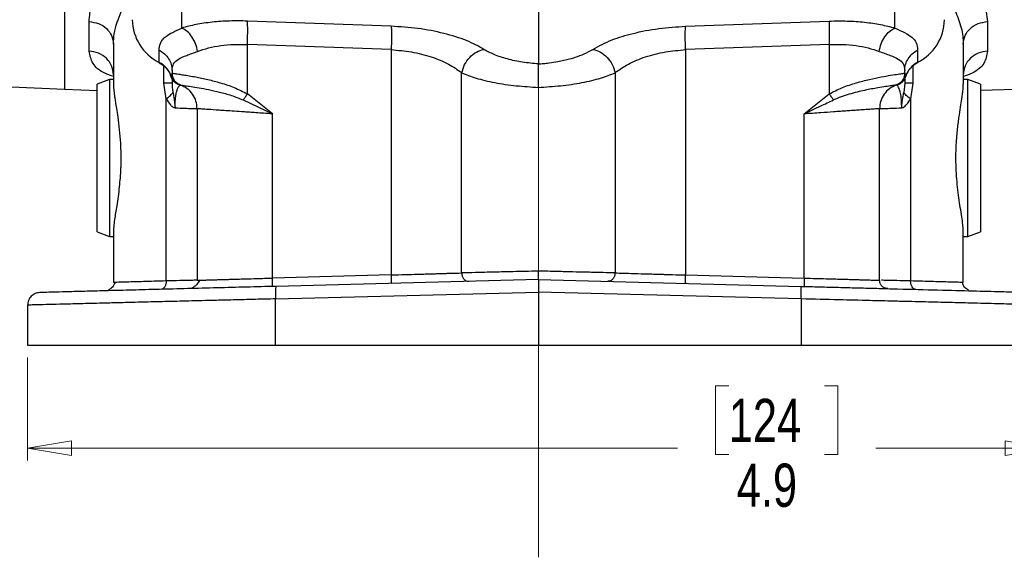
# Model space of a CAD drawing. Header units: inches. Extents: x 0.6 to 16.3, y 0.2 to 11.5.
# Tile 3 of 17: x 3.2 to 6.4, y 4.3 to 6. Entities that reach past the tile are written whole.
import ezdxf

# ---------------------------------------------------------------- set-up
doc = ezdxf.new("R2010")
doc.units = ezdxf.units.IN
doc.header["$MEASUREMENT"] = 0
doc.linetypes.add('CENTERX2', pattern=[0.8, 0.5, -0.1, 0.1, -0.1])
doc.styles.add('SLDTEXTSTYLE0', font='TXT', dxfattribs={"width": 0.75})
doc.dimstyles.new('SLDDIMSTYLE0', dxfattribs={"dimtxt": 0.137795, "dimasz": 0.14, "dimexe": 0, "dimexo": 0.0625, "dimgap": 0.034449, "dimtad": 0, "dimdec": 1, "dimlfac": 1.5, "dimrnd": 1e-09, "dimzin": 12, "dimdsep": 46, "dimtxsty": 'SLDTEXTSTYLE0', "dimblk1": 'CLOSED', "dimblk2": 'CLOSED', "dimsah": 1, "dimcen": 0.09, "dimadec": 0, "dimazin": 3, "dimtfac": 1, "dimtdec": 1, "dimtofl": 0, "dimtmove": 0, "dimatfit": 3, "dimldrblk": 'CLOSED', "dimfxl": 0, "dimfrac": 2, "dimtolj": 1, "dimtzin": 12, "dimarcsym": 0})

# ---------------------------------------------------------------- blocks, each defined once
blk = doc.blocks.new('_Closed')
at = {"color": 0, "linetype": 'ByBlock', "lineweight": -2}
for p, q in [((-1, 0.166667), (0, 0)), ((-1, 0.166667), (-1, -0.166667)), ((0, 0), (-1, -0.166667)), ((0, 0), (-1, 0))]:
    blk.add_line(p, q, dxfattribs=at)
blk = doc.blocks.new('_D_4')
at = {"color": 7, "linetype": 'Continuous', "lineweight": 0}
for p, q in [((3.24, 4.891), (3.24, 4.563)), ((6.4933, 4.891), (6.4933, 4.563)), ((5.4729, 4.8009), (5.4309, 4.8009)), ((5.4309, 4.8009), (5.4309, 4.5821)), ((5.7784, 4.8009), (5.8204, 4.8009)), ((5.8204, 4.8009), (5.8204, 4.5821)), ((3.24, 4.6024), (5.3101, 4.6024)), ((5.4309, 4.5821), (5.4729, 4.5821)), ((5.8204, 4.5821), (5.7784, 4.5821)), ((6.4933, 4.6024), (5.9412, 4.6024))]:
    blk.add_line(p, q, dxfattribs=at)
at = {"color": 7, "linetype": 'Continuous', "lineweight": 18, "xscale": 0.14, "yscale": 0.14, "rotation": 180.0000000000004}
blk.add_blockref('_Closed', (3.24, 4.6024, 0.1218), dxfattribs=at)
at = {"color": 7, "linetype": 'Continuous', "lineweight": 18, "xscale": 0.14, "yscale": 0.14}
blk.add_blockref('_Closed', (6.4933, 4.6024, 0.1218), dxfattribs=at)
at = {"color": 7, "linetype": 'Continuous', "lineweight": 18, "char_height": 0.1378, "attachment_point": 1, "style": 'SLDTEXTSTYLE0'}
for s, insert in [('124', (5.4729, 4.7598)), ('4.9', (5.4984, 4.5536))]:
    blk.add_mtext(s, dxfattribs=dict(at, insert=insert))

msp = doc.modelspace()

# ---------------------------------------------------------------- linework, layer by layer
at = {"color": 7, "linetype": 'CENTERX2', "lineweight": 18}
for p, q in [((4.8666, 4.2549), (4.8666, 10.2759)), ((4.8666, 5.752), (4.8666, 4.2549))]:
    msp.add_line(p, q, dxfattribs=at)
at = {"color": 7, "linetype": 'Continuous', "lineweight": 25}
for p, q in [((3.357, 6.1038), (3.357, 5.7461)), ((4.8666, 5.9932), (4.8666, 5.8268)), ((3.4361, 5.8674), (3.4361, 5.9614)), ((4.3979, 5.9467), (3.94, 5.9632)), ((5.3354, 5.9467), (5.7932, 5.9632)), ((6.2972, 5.9614), (6.2972, 5.8674)), ((3.5133, 5.8901), (3.5133, 5.7622)), ((3.6589, 5.8316), (3.6589, 5.8708)), ((4.3979, 5.8721), (3.94, 5.8886)), ((3.94, 5.7309), (3.94, 5.8886)), ((4.3979, 5.8721), (4.3979, 5.1544)), ((5.7932, 5.8886), (5.3354, 5.8721)), ((5.3354, 5.8721), (5.3354, 5.1544)), ((5.7932, 5.8886), (5.7932, 5.7309)), ((6.0744, 5.8708), (6.0744, 5.8316)), ((6.22, 5.8901), (6.22, 5.7622)), ((3.7, 5.8055), (3.7, 5.7971)), ((6.0333, 5.7971), (6.0333, 5.8055)), ((3.5013, 5.7771), (3.4613, 5.7625)), ((3.5133, 5.7771), (3.5013, 5.7771)), ((3.5013, 5.7771), (3.5013, 5.277)), ((3.7, 5.7971), (3.6965, 5.788)), ((3.7, 5.7971), (3.7, 5.7971)), ((3.7, 5.779), (3.7, 5.7651)), ((3.7107, 5.7698), (3.7136, 5.767)), ((4.6222, 5.1609), (4.6222, 5.7985)), ((5.111, 5.7985), (5.111, 5.1609)), ((6.0333, 5.7971), (6.0333, 5.7971)), ((6.0367, 5.788), (6.0333, 5.7971)), ((6.0333, 5.779), (6.0333, 5.7651)), ((6.2346, 5.7771), (6.22, 5.7771)), ((6.2746, 5.7625), (6.2346, 5.7771)), ((6.2346, 5.527), (6.2346, 5.7771)), ((6.2746, 5.7426), (7.2277, 5.7759)), ((3.1886, 5.7541), (3.357, 5.7467)), ((3.357, 5.7461), (3.4613, 5.7425)), ((3.4613, 5.2915), (3.4613, 5.7625)), ((3.6814, 5.7157), (3.6742, 5.7651)), ((3.7267, 5.7594), (3.7266, 5.7594)), ((6.0066, 5.7594), (6.0066, 5.7594)), ((6.0114, 5.7609), (6.0133, 5.7616)), ((6.0333, 5.7651), (6.0305, 5.7361)), ((6.059, 5.7651), (6.0519, 5.7157)), ((6.2746, 5.7625), (6.2746, 5.527)), ((3.6814, 5.1352), (3.6814, 5.7157)), ((3.9269, 5.7118), (4.02, 5.6674)), ((4.0201, 5.6674), (3.94, 5.7309)), ((5.7132, 5.6674), (5.7932, 5.7309)), ((6.0519, 5.7157), (6.0519, 5.1352)), ((3.78, 5.684), (3.78, 5.1375)), ((5.9533, 5.1375), (5.9533, 5.684)), ((4.02, 5.1445), (4.0201, 5.6674)), ((5.7132, 5.1445), (5.7132, 5.6674)), ((6.2346, 5.277), (6.2346, 5.527)), ((6.2746, 5.527), (6.2746, 5.2915)), ((3.4613, 5.2915), (3.5013, 5.277)), ((3.5013, 5.277), (3.5133, 5.277)), ((3.5133, 5.2918), (3.5133, 5.1305)), ((6.22, 5.1305), (6.22, 5.2919)), ((6.22, 5.277), (6.2346, 5.277)), ((6.2346, 5.277), (6.2746, 5.2915)), ((4.3979, 5.1544), (4.02, 5.1445)), ((5.3354, 5.1544), (5.7132, 5.1445)), ((3.5203, 5.1307), (3.5133, 5.1305)), ((4.8666, 5.14), (4.0307, 5.1181)), ((4.8666, 5.14), (5.7025, 5.1181)), ((6.22, 5.1305), (6.215, 5.1307)), ((4.0297, 5.0781), (4.8666, 5.1001)), ((5.7036, 5.0781), (4.8666, 5.1001)), ((4.8666, 5.1001), (4.8666, 4.9303)), ((3.24, 5.0584), (3.24, 4.9303)), ((4.0297, 4.9303), (4.0297, 5.0781)), ((5.7036, 5.0781), (5.7036, 4.9303)), ((3.24, 4.9303), (4.0297, 4.9303)), ((4.0297, 4.9303), (4.8666, 4.9303)), ((4.8666, 4.9303), (5.7036, 4.9303)), ((5.7036, 4.9303), (6.4933, 4.9303))]:
    msp.add_line(p, q, dxfattribs=at)
at = {"color": 8, "linetype": 'Continuous', "lineweight": 25}
for p, q in [((3.7312, 5.9411), (3.7312, 6.0088)), ((6.002, 5.9411), (6.002, 6.0088)), ((3.6742, 5.7651), (3.6742, 5.8198)), ((6.059, 5.8197), (6.059, 5.7651))]:
    msp.add_line(p, q, dxfattribs=at)
at = {"color": 7, "linetype": 'Continuous', "lineweight": 25, "flags": 128}
msp.add_lwpolyline([(3.6594, 5.8302), (3.6591, 5.8306), (3.6589, 5.8316)], dxfattribs=at)
at = {"color": 7, "linetype": 'Continuous', "lineweight": 25}
for centre, radius, start, end in [((3.7276, 5.9698), 0.1543, 180.8345, 243.552), ((6.0056, 5.9698), 0.1543, 296.448, 359.1655), ((3.6245, 5.7639), 0.0759, 18.4792, 63.0936), ((6.1088, 5.7639), 0.0759, 116.9064, 161.5208)]:
    msp.add_arc(centre, radius, start, end, dxfattribs=at)
at = {"color": 8, "linetype": 'Continuous', "lineweight": 25}
for points, knots in [([(6.1927, 6.1589), (6.2123, 6.1369), (6.2529, 6.0917), (6.2896, 6.0238), (6.2947, 5.982), (6.2972, 5.9614)], [0, 0, 0, 0, 0.321981, 0.665144, 1, 1, 1, 1]), ([(6.16, 6.055), (6.1624, 6.0515), (6.1687, 6.0422), (6.1804, 6.0224), (6.1937, 5.9969), (6.2054, 5.9683), (6.2137, 5.9413), (6.219, 5.9151), (6.2196, 5.8983), (6.22, 5.8901)], [0, 0, 0, 0, 0.060962, 0.16167, 0.346315, 0.508952, 0.670485, 0.84009, 1, 1, 1, 1]), ([(3.5134, 5.7862), (3.5038, 5.7897), (3.4729, 5.8007), (3.4438, 5.8271), (3.4387, 5.8539), (3.4361, 5.8674)], [0, 0, 0, 0, 0.183539, 0.588875, 1, 1, 1, 1]), ([(6.2972, 5.8674), (6.2946, 5.8539), (6.2896, 5.8273), (6.2602, 5.8006), (6.2286, 5.7893), (6.2182, 5.7856)], [0, 0, 0, 0, 0.405038, 0.80437, 1, 1, 1, 1]), ([(3.7888, 5.1378), (3.7913, 5.1378), (3.7964, 5.138), (3.8073, 5.1383), (3.8197, 5.1387), (3.8329, 5.1391), (3.8459, 5.1394), (3.8585, 5.1398), (3.8708, 5.1401), (3.8835, 5.1405), (3.8983, 5.141), (3.9154, 5.1415), (3.9391, 5.1421), (3.9738, 5.1431), (4.0031, 5.144), (4.02, 5.1445)], [0, 0, 0, 0, 0.080539, 0.165017, 0.249011, 0.31548, 0.37909, 0.439841, 0.484678, 0.535364, 0.591897, 0.654278, 0.722504, 0.839326, 1, 1, 1, 1]), ([(3.6814, 5.1352), (3.6558, 5.1345), (3.6059, 5.1331), (3.5545, 5.1317), (3.5252, 5.1309), (3.5213, 5.1308), (3.5203, 5.1307)], [0, 0, 0, 0, 0.304848, 0.594284, 0.893638, 1, 1, 1, 1]), ([(6.0519, 5.1352), (6.0367, 5.1355), (6.0067, 5.1363), (5.9753, 5.137), (5.9645, 5.1373), (5.9592, 5.1374)], [0, 0, 0, 0, 0.343775, 0.677107, 1, 1, 1, 1]), ([(6.215, 5.1307), (6.2136, 5.1307), (6.2097, 5.1308), (6.179, 5.1317), (6.1273, 5.1331), (6.0775, 5.1345), (6.0519, 5.1352)], [0, 0, 0, 0, 0.152922, 0.436677, 0.711018, 1, 1, 1, 1])]:
    msp.add_open_spline(points, degree=3, knots=knots, dxfattribs=at)
at = {"color": 7, "linetype": 'Continuous', "lineweight": 25}
for points, knots in [([(3.4361, 5.9614), (3.4366, 5.9704), (3.4376, 5.9893), (3.4458, 6.0186), (3.4579, 6.0472), (3.4723, 6.0737), (3.4839, 6.0906), (3.4897, 6.0992)], [0, 0, 0, 0, 0.21123, 0.442211, 0.647084, 0.823338, 1, 1, 1, 1]), ([(3.5133, 5.8901), (3.5139, 5.9009), (3.515, 5.9232), (3.524, 5.9576), (3.5381, 5.9948), (3.5519, 6.0198), (3.5595, 6.0335)], [0, 0, 0, 0, 0.239835, 0.498551, 0.726663, 1, 1, 1, 1]), ([(3.94, 5.9632), (3.921, 5.9635), (3.8825, 5.9641), (3.8272, 5.9601), (3.7753, 5.9528), (3.7459, 5.945), (3.7312, 5.9411)], [0, 0, 0, 0, 0.246357, 0.496982, 0.74919, 1, 1, 1, 1]), ([(5.7932, 5.9632), (5.8124, 5.9635), (5.8509, 5.9641), (5.9061, 5.9601), (5.9578, 5.9528), (5.9873, 5.945), (6.002, 5.9411)], [0, 0, 0, 0, 0.248228, 0.496982, 0.747291, 1, 1, 1, 1]), ([(3.6589, 5.8708), (3.6591, 5.8749), (3.6596, 5.8836), (3.6636, 5.8953), (3.6708, 5.9059), (3.6828, 5.9165), (3.7012, 5.9272), (3.721, 5.9363), (3.7312, 5.9411)], [0, 0, 0, 0, 0.133526, 0.282844, 0.434323, 0.582811, 0.782812, 1, 1, 1, 1]), ([(3.7814, 5.8665), (3.7795, 5.8748), (3.7757, 5.8913), (3.7639, 5.9135), (3.7487, 5.9315), (3.7371, 5.9379), (3.7312, 5.9411)], [0, 0, 0, 0, 0.250078, 0.5, 0.749922, 1, 1, 1, 1]), ([(4.6931, 5.8731), (4.6758, 5.8827), (4.6408, 5.902), (4.5674, 5.9247), (4.4847, 5.9411), (4.4264, 5.9448), (4.3979, 5.9467)], [0, 0, 0, 0, 0.251919, 0.508037, 0.759698, 1, 1, 1, 1]), ([(5.0402, 5.8731), (5.0594, 5.8836), (5.0947, 5.9029), (5.1683, 5.9252), (5.2483, 5.941), (5.3066, 5.9448), (5.3354, 5.9467)], [0, 0, 0, 0, 0.276938, 0.508222, 0.75687, 1, 1, 1, 1]), ([(5.9519, 5.8665), (5.9538, 5.8748), (5.9575, 5.8913), (5.9694, 5.9135), (5.9845, 5.9315), (5.9962, 5.9379), (6.002, 5.9411)], [0, 0, 0, 0, 0.250078, 0.5, 0.749922, 1, 1, 1, 1]), ([(6.002, 5.9411), (6.0129, 5.9361), (6.0354, 5.9257), (6.0576, 5.9117), (6.0719, 5.8944), (6.0736, 5.8787), (6.0744, 5.8708)], [0, 0, 0, 0, 0.231703, 0.477108, 0.735841, 1, 1, 1, 1]), ([(3.7, 5.8055), (3.7009, 5.8133), (3.7028, 5.8286), (3.7192, 5.8429), (3.7449, 5.8533), (3.7692, 5.8621), (3.7814, 5.8665)], [0, 0, 0, 0, 0.254624, 0.504478, 0.751953, 1, 1, 1, 1]), ([(3.7814, 5.8665), (3.7927, 5.8705), (3.815, 5.8782), (3.8544, 5.8855), (3.8962, 5.8895), (3.9255, 5.8889), (3.94, 5.8886)], [0, 0, 0, 0, 0.257956, 0.505172, 0.753625, 1, 1, 1, 1]), ([(4.3979, 5.8721), (4.4196, 5.8702), (4.4641, 5.8665), (4.5271, 5.85), (4.5828, 5.8272), (4.6091, 5.8081), (4.6222, 5.7985)], [0, 0, 0, 0, 0.236631, 0.486595, 0.744009, 1, 1, 1, 1]), ([(4.6227, 5.7985), (4.6252, 5.8074), (4.6303, 5.8251), (4.6472, 5.8483), (4.6689, 5.866), (4.685, 5.8707), (4.6931, 5.8731)], [0, 0, 0, 0, 0.249937, 0.499762, 0.749707, 1, 1, 1, 1]), ([(4.8666, 5.8268), (4.8497, 5.8283), (4.8151, 5.8314), (4.7668, 5.8419), (4.724, 5.8558), (4.7034, 5.8674), (4.6931, 5.8731)], [0, 0, 0, 0, 0.240965, 0.492289, 0.747829, 1, 1, 1, 1]), ([(4.8666, 5.8268), (4.8718, 5.8271), (4.8833, 5.828), (4.9042, 5.8303), (4.9264, 5.8337), (4.948, 5.8381), (4.9664, 5.8426), (4.9888, 5.8492), (5.0154, 5.859), (5.0316, 5.8682), (5.0402, 5.8731)], [0, 0, 0, 0, 0.073339, 0.163744, 0.300878, 0.39955, 0.498306, 0.598095, 0.785557, 1, 1, 1, 1]), ([(5.0402, 5.8731), (5.0483, 5.8708), (5.0645, 5.8662), (5.0863, 5.8486), (5.1033, 5.8252), (5.1085, 5.8074), (5.111, 5.7985)], [0, 0, 0, 0, 0.250122, 0.500004, 0.749884, 1, 1, 1, 1]), ([(5.111, 5.7985), (5.1242, 5.8081), (5.1505, 5.8272), (5.2061, 5.85), (5.2691, 5.8665), (5.3137, 5.8702), (5.3354, 5.8721)], [0, 0, 0, 0, 0.25601, 0.513417, 0.763374, 1, 1, 1, 1]), ([(5.7932, 5.8886), (5.8078, 5.8889), (5.837, 5.8895), (5.8789, 5.8855), (5.9183, 5.8782), (5.9406, 5.8705), (5.9519, 5.8665)], [0, 0, 0, 0, 0.246405, 0.494831, 0.742053, 1, 1, 1, 1]), ([(5.9519, 5.8665), (5.9641, 5.8621), (5.9884, 5.8533), (6.0141, 5.8429), (6.0305, 5.8286), (6.0324, 5.8133), (6.0333, 5.8055)], [0, 0, 0, 0, 0.248047, 0.495522, 0.745376, 1, 1, 1, 1]), ([(3.6592, 5.8299), (3.6615, 5.8288), (3.6687, 5.8253), (3.6792, 5.8164), (3.6896, 5.8033), (3.696, 5.7922), (3.6969, 5.7856), (3.697, 5.7848)], [0, 0, 0, 0, 0.120048, 0.377144, 0.656504, 0.955124, 1, 1, 1, 1]), ([(4.8666, 5.752), (4.8666, 5.7593), (4.8666, 5.7758), (4.8667, 5.7967), (4.8667, 5.8117), (4.8667, 5.8201), (4.8666, 5.8242), (4.8666, 5.826), (4.8666, 5.8266), (4.8666, 5.8268)], [0, 0, 0, 0, 0.2265963, 0.5037343, 0.702561, 0.8518387, 0.9510286, 0.981799, 1, 1, 1, 1]), ([(6.0364, 5.7855), (6.0383, 5.7909), (6.0422, 5.8023), (6.0541, 5.8166), (6.0653, 5.8259), (6.0725, 5.8293), (6.074, 5.83)], [0, 0, 0, 0, 0.294045, 0.619728, 0.920672, 1, 1, 1, 1]), ([(3.7199, 5.7616), (3.717, 5.7629), (3.711, 5.7656), (3.704, 5.7721), (3.6997, 5.7787), (3.6975, 5.7841), (3.6968, 5.7869), (3.6965, 5.788)], [0, 0, 0, 0, 0.247418, 0.496669, 0.747833, 0.905923, 1, 1, 1, 1]), ([(3.7, 5.7971), (3.7013, 5.7969), (3.7038, 5.7965), (3.7182, 5.7945), (3.7358, 5.7919), (3.7542, 5.789), (3.7794, 5.7845), (3.8124, 5.7777), (3.8477, 5.7686), (3.8762, 5.7596), (3.9052, 5.7491), (3.9261, 5.7382), (3.94, 5.7309)], [0, 0, 0, 0, 0.1281052, 0.2554981, 0.3426607, 0.4253438, 0.5035986, 0.6348974, 0.754604, 0.8182837, 0.8784928, 1, 1, 1, 1]), ([(3.7, 5.7971), (3.7005, 5.7925), (3.7014, 5.7833), (3.7081, 5.772), (3.7167, 5.7638), (3.7234, 5.7609), (3.7267, 5.7594)], [0, 0, 0, 0, 0.279857, 0.559469, 0.779712, 1, 1, 1, 1]), ([(4.6222, 5.7985), (4.6367, 5.7927), (4.6659, 5.7809), (4.7264, 5.7667), (4.7946, 5.7563), (4.843, 5.7534), (4.8666, 5.7519)], [0, 0, 0, 0, 0.2494284, 0.5042648, 0.7574627, 1, 1, 1, 1]), ([(4.8666, 5.7519), (4.8903, 5.7534), (4.9387, 5.7563), (5.0068, 5.7667), (5.0673, 5.7809), (5.0966, 5.7927), (5.111, 5.7985)], [0, 0, 0, 0, 0.242553, 0.495773, 0.750602, 1, 1, 1, 1]), ([(5.7932, 5.7309), (5.7997, 5.7345), (5.8132, 5.7421), (5.8348, 5.7513), (5.857, 5.7596), (5.8864, 5.7688), (5.9215, 5.7778), (5.9589, 5.7855), (5.9902, 5.7908), (6.0135, 5.7943), (6.0294, 5.7965), (6.0319, 5.7969), (6.0333, 5.7971)], [0, 0, 0, 0, 0.0572906, 0.1200176, 0.1829636, 0.245585, 0.3715842, 0.4966087, 0.6195344, 0.7470051, 0.8689312, 1, 1, 1, 1]), ([(6.0333, 5.7971), (6.0329, 5.793), (6.0321, 5.7848), (6.0264, 5.7737), (6.0178, 5.7646), (6.0103, 5.7611), (6.0066, 5.7594)], [0, 0, 0, 0, 0.250069, 0.5, 0.749931, 1, 1, 1, 1]), ([(6.0133, 5.7616), (6.0161, 5.7629), (6.0221, 5.7655), (6.0291, 5.772), (6.0342, 5.7796), (6.0359, 5.7852), (6.0367, 5.788)], [0, 0, 0, 0, 0.233257, 0.496869, 0.748098, 1, 1, 1, 1]), ([(3.5133, 5.7622), (3.5133, 5.7604), (3.5134, 5.7574), (3.5137, 5.7524), (3.514, 5.7484), (3.5144, 5.7443), (3.5149, 5.7389), (3.5159, 5.7306), (3.5176, 5.7189), (3.5198, 5.7041), (3.523, 5.6837), (3.5274, 5.6547), (3.5322, 5.6175), (3.5353, 5.581), (3.5364, 5.5558), (3.5367, 5.5443), (3.5368, 5.5397), (3.5368, 5.5377), (3.5368, 5.5361), (3.5368, 5.5338), (3.5368, 5.5252), (3.5368, 5.5173), (3.5368, 5.5109)], [0, 0, 0, 0, 0.0398499, 0.0704451, 0.1016787, 0.1163702, 0.1399189, 0.1935837, 0.2491175, 0.3161649, 0.4007713, 0.5091898, 0.6550037, 0.7975358, 0.8720716, 0.8989833, 0.9083357, 0.9170048, 0.9177099, 0.9234107, 0.9393784, 1, 1, 1, 1]), ([(3.7, 5.7651), (3.7001, 5.7602), (3.7003, 5.753), (3.7016, 5.7432), (3.7024, 5.7385), (3.7027, 5.7361)], [0, 0, 0, 0, 0.5223335, 0.7608712, 1, 1, 1, 1]), ([(3.7096, 5.6867), (3.7096, 5.6904), (3.7096, 5.6979), (3.7103, 5.7125), (3.7121, 5.7282), (3.715, 5.7411), (3.7195, 5.7528), (3.7251, 5.7586), (3.7261, 5.7591), (3.7266, 5.7594)], [0, 0, 0, 0, 0.050121, 0.101275, 0.208283, 0.324258, 0.448156, 0.716095, 1, 1, 1, 1]), ([(3.718, 5.7623), (3.7192, 5.7621), (3.7211, 5.7617), (3.7211, 5.7617), (3.7211, 5.7618)], [0, 0, 0, 0, 0.5982601, 1, 1, 1, 1]), ([(3.7219, 5.7609), (3.722, 5.7609), (3.7223, 5.7608), (3.7225, 5.7607), (3.7227, 5.7607)], [0, 0, 0, 0, 0.499891, 1, 1, 1, 1]), ([(3.7267, 5.7594), (3.7276, 5.7592), (3.7294, 5.759), (3.7414, 5.7574), (3.7598, 5.7547), (3.785, 5.7508), (3.8156, 5.7452), (3.8507, 5.7373), (3.8885, 5.7272), (3.9142, 5.7169), (3.9269, 5.7118)], [0, 0, 0, 0, 0.124441, 0.249226, 0.374496, 0.500184, 0.626233, 0.752412, 0.87755, 1, 1, 1, 1]), ([(6.0066, 5.7593), (6.0057, 5.7592), (6.0039, 5.7589), (5.9919, 5.7573), (5.9734, 5.7547), (5.951, 5.7512), (5.928, 5.747), (5.906, 5.7426), (5.8821, 5.7371), (5.8568, 5.7303), (5.8313, 5.7223), (5.8145, 5.7153), (5.8064, 5.7119)], [0, 0, 0, 0, 0.123595, 0.24915, 0.375161, 0.500025, 0.58424, 0.668228, 0.752349, 0.836878, 0.921624, 1, 1, 1, 1]), ([(6.0237, 5.6867), (6.0237, 5.6904), (6.0237, 5.698), (6.0231, 5.709), (6.0222, 5.7198), (6.0203, 5.7332), (6.0172, 5.7448), (6.0101, 5.7587), (6.0081, 5.7591), (6.0066, 5.7594)], [0, 0, 0, 0, 0.04966, 0.101932, 0.15927, 0.223772, 0.370133, 0.510452, 1, 1, 1, 1]), ([(6.0106, 5.7607), (6.0107, 5.7607), (6.011, 5.7608), (6.0113, 5.7609), (6.0114, 5.7609)], [0, 0, 0, 0, 0.500111, 1, 1, 1, 1]), ([(6.0122, 5.7618), (6.0122, 5.7617), (6.0122, 5.7617), (6.014, 5.7621), (6.0153, 5.7624)], [0, 0, 0, 0, 0.35683, 1, 1, 1, 1]), ([(6.22, 5.2919), (6.2198, 5.2963), (6.2195, 5.3062), (6.217, 5.3269), (6.2129, 5.3532), (6.2081, 5.3839), (6.2036, 5.4164), (6.1998, 5.4507), (6.1971, 5.4869), (6.1963, 5.5198), (6.1966, 5.5498), (6.1978, 5.5765), (6.1998, 5.602), (6.2022, 5.6253), (6.2047, 5.6458), (6.2081, 5.6698), (6.2121, 5.6957), (6.2158, 5.7193), (6.2183, 5.7381), (6.2197, 5.7518), (6.2199, 5.7592), (6.22, 5.7622)], [0, 0, 0, 0, 0.049467, 0.110459, 0.179839, 0.244276, 0.307569, 0.369999, 0.431296, 0.495302, 0.536848, 0.582664, 0.631616, 0.670377, 0.708552, 0.74644, 0.812141, 0.872743, 0.915414, 0.965512, 1, 1, 1, 1]), ([(3.6814, 5.7157), (3.6853, 5.7091), (3.6913, 5.6991), (3.7014, 5.6897), (3.7068, 5.6877), (3.7096, 5.6867)], [0, 0, 0, 0, 0.499825, 0.750415, 1, 1, 1, 1]), ([(3.7027, 5.7361), (3.7037, 5.731), (3.7068, 5.7152), (3.7085, 5.6981), (3.7096, 5.6867)], [0, 0, 0, 0, 0.326253, 1, 1, 1, 1]), ([(3.9269, 5.7118), (3.9288, 5.7147), (3.9328, 5.7206), (3.9376, 5.7274), (3.94, 5.7309)], [0, 0, 0, 0, 0.499995, 1, 1, 1, 1]), ([(5.7132, 5.6674), (5.7308, 5.676), (5.7619, 5.6911), (5.7929, 5.7055), (5.8064, 5.7118)], [0, 0, 0, 0, 0.564468, 1, 1, 1, 1]), ([(6.0237, 5.6867), (6.0237, 5.6887), (6.0237, 5.6916), (6.0241, 5.6971), (6.0251, 5.7064), (6.0276, 5.7201), (6.0296, 5.7309), (6.0305, 5.7361)], [0, 0, 0, 0, 0.117087, 0.170605, 0.32467, 0.669483, 1, 1, 1, 1]), ([(6.0237, 5.6867), (6.0252, 5.6871), (6.031, 5.6887), (6.0414, 5.6981), (6.0482, 5.7095), (6.0519, 5.7157)], [0, 0, 0, 0, 0.139886, 0.528328, 1, 1, 1, 1]), ([(6.0519, 5.7157), (6.0467, 5.7194), (6.0364, 5.7267), (6.0325, 5.733), (6.0305, 5.7361)], [0, 0, 0, 0, 0.500003, 1, 1, 1, 1]), ([(3.7096, 5.6867), (3.7205, 5.6862), (3.742, 5.6854), (3.7637, 5.6846), (3.7775, 5.6841), (3.7791, 5.684), (3.78, 5.684)], [0, 0, 0, 0, 0.258196, 0.510922, 0.758187, 1, 1, 1, 1]), ([(4.0201, 5.6674), (4.0105, 5.6681), (3.9927, 5.6693), (3.9682, 5.671), (3.9479, 5.6724), (3.9246, 5.674), (3.8988, 5.6758), (3.8718, 5.6776), (3.8428, 5.6796), (3.8156, 5.6815), (3.7944, 5.683), (3.7822, 5.6838), (3.7807, 5.6839), (3.78, 5.684)], [0, 0, 0, 0, 0.074713, 0.139801, 0.19526, 0.241087, 0.336094, 0.422592, 0.500576, 0.646398, 0.770686, 0.885843, 1, 1, 1, 1]), ([(5.9533, 5.684), (5.9525, 5.6839), (5.9508, 5.6838), (5.9389, 5.683), (5.9231, 5.6819), (5.9055, 5.6807), (5.8866, 5.6794), (5.8677, 5.6781), (5.8494, 5.6768), (5.8288, 5.6754), (5.8014, 5.6735), (5.763, 5.6708), (5.7311, 5.6686), (5.7132, 5.6674)], [0, 0, 0, 0, 0.120033, 0.243263, 0.327272, 0.412719, 0.499608, 0.55743, 0.618415, 0.682561, 0.749871, 0.859789, 1, 1, 1, 1]), ([(5.9533, 5.684), (5.9541, 5.684), (5.9558, 5.6841), (5.9696, 5.6846), (5.9912, 5.6854), (6.0128, 5.6862), (6.0237, 5.6867)], [0, 0, 0, 0, 0.24175, 0.488995, 0.741742, 1, 1, 1, 1]), ([(3.5368, 5.5109), (3.5367, 5.5062), (3.5366, 5.5004), (3.5363, 5.4945), (3.5363, 5.4932), (3.5362, 5.493), (3.5362, 5.4929), (3.5362, 5.4929), (3.5362, 5.4929), (3.5362, 5.4929), (3.5362, 5.4929), (3.5351, 5.4735), (3.5321, 5.4314), (3.524, 5.3759), (3.5174, 5.335), (3.5144, 5.3119), (3.5135, 5.3005), (3.5133, 5.2953), (3.5133, 5.293), (3.5133, 5.2921), (3.5133, 5.2919), (3.5133, 5.2918)], [0, 0, 0, 0, 0.050966, 0.062462, 0.063865, 0.064564, 0.064913, 0.064956, 0.064967, 0.064973, 0.064975, 0.064977, 0.277014, 0.524792, 0.73988, 0.874596, 0.939465, 0.979267, 0.993512, 0.997724, 1, 1, 1, 1]), ([(4.3979, 5.1544), (4.4131, 5.1548), (4.4412, 5.1556), (4.476, 5.1566), (4.501, 5.1574), (4.5183, 5.1579), (4.5327, 5.1583), (4.5455, 5.1587), (4.5579, 5.159), (4.5705, 5.1594), (4.5942, 5.1601), (4.6099, 5.1605), (4.6222, 5.1609)], [0, 0, 0, 0, 0.173483, 0.320454, 0.403722, 0.475176, 0.534813, 0.588182, 0.644864, 0.704858, 0.768163, 1, 1, 1, 1]), ([(4.8666, 5.1667), (4.839, 5.166), (4.7908, 5.1649), (4.7228, 5.1633), (4.6656, 5.1619), (4.6362, 5.1612), (4.6222, 5.1609)], [0, 0, 0, 0, 0.286042, 0.500003, 0.761819, 1, 1, 1, 1]), ([(4.6224, 5.1609), (4.6228, 5.1573), (4.6235, 5.1503), (4.6288, 5.1414), (4.6363, 5.1353), (4.6422, 5.1346), (4.6452, 5.1342)], [0, 0, 0, 0, 0.250253, 0.500106, 0.749882, 1, 1, 1, 1]), ([(4.8666, 5.14), (4.8666, 5.1404), (4.8666, 5.1411), (4.8666, 5.146), (4.8666, 5.1523), (4.8666, 5.1596), (4.8666, 5.1642), (4.8666, 5.1667)], [0, 0, 0, 0, 0.239748, 0.435154, 0.668704, 0.822406, 1, 1, 1, 1]), ([(5.111, 5.1609), (5.102, 5.1611), (5.0823, 5.1616), (5.0489, 5.1623), (5.0129, 5.1632), (4.9744, 5.1641), (4.9246, 5.1653), (4.887, 5.1662), (4.8666, 5.1667)], [0, 0, 0, 0, 0.159222, 0.344812, 0.461367, 0.609442, 0.789001, 1, 1, 1, 1]), ([(5.1109, 5.1609), (5.1105, 5.1573), (5.1098, 5.1503), (5.1045, 5.1414), (5.0969, 5.1353), (5.0911, 5.1346), (5.0881, 5.1342)], [0, 0, 0, 0, 0.250127, 0.499923, 0.749752, 1, 1, 1, 1]), ([(5.111, 5.1609), (5.1193, 5.1606), (5.1368, 5.1601), (5.1726, 5.1591), (5.2048, 5.1581), (5.2279, 5.1575), (5.2386, 5.1572), (5.2497, 5.1568), (5.2611, 5.1565), (5.2759, 5.1561), (5.3005, 5.1554), (5.3215, 5.1548), (5.3354, 5.1544)], [0, 0, 0, 0, 0.158578, 0.338215, 0.538892, 0.581634, 0.625222, 0.669655, 0.714933, 0.761057, 0.841953, 1, 1, 1, 1]), ([(5.7132, 5.1445), (5.7259, 5.1441), (5.7495, 5.1434), (5.7815, 5.1425), (5.8078, 5.1417), (5.8299, 5.1411), (5.849, 5.1406), (5.8661, 5.1401), (5.8807, 5.1396), (5.8929, 5.1393), (5.9036, 5.1389), (5.9132, 5.1387), (5.9224, 5.1384), (5.9309, 5.1382), (5.9412, 5.1379), (5.951, 5.1376), (5.9525, 5.1376), (5.9533, 5.1375)], [0, 0, 0, 0, 0.098827, 0.185041, 0.258633, 0.319597, 0.38063, 0.437282, 0.489555, 0.537446, 0.578962, 0.623043, 0.669691, 0.718904, 0.770683, 0.883084, 1, 1, 1, 1]), ([(4.0307, 5.1181), (3.9995, 5.1173), (3.9361, 5.1156), (3.842, 5.1132), (3.7483, 5.1107), (3.6576, 5.1084), (3.5723, 5.1061), (3.4951, 5.1041), (3.428, 5.1023), (3.3725, 5.1009), (3.3297, 5.0998), (3.3001, 5.099), (3.2822, 5.0985), (3.28, 5.0985), (3.2789, 5.0984)], [0, 0, 0, 0, 0.078042, 0.15832, 0.24071, 0.326287, 0.412797, 0.500054, 0.587306, 0.673805, 0.759364, 0.841732, 0.921984, 1, 1, 1, 1]), ([(3.5184, 5.1309), (3.516, 5.1255), (3.511, 5.1141), (3.5017, 5.1087), (3.4968, 5.106)], [0, 0, 0, 0, 0.484096, 1, 1, 1, 1]), ([(3.6814, 5.1352), (3.6812, 5.1317), (3.6807, 5.1248), (3.6769, 5.116), (3.6712, 5.1099), (3.6666, 5.109), (3.6644, 5.1085)], [0, 0, 0, 0, 0.250154, 0.499978, 0.749818, 1, 1, 1, 1]), ([(3.78, 5.1375), (3.7788, 5.1375), (3.7765, 5.1374), (3.7573, 5.137), (3.7267, 5.1363), (3.6966, 5.1355), (3.6814, 5.1352)], [0, 0, 0, 0, 0.2380334, 0.484043, 0.7380313, 1, 1, 1, 1]), ([(3.7883, 5.138), (3.7849, 5.1325), (3.778, 5.1209), (3.7683, 5.1156), (3.7632, 5.1128)], [0, 0, 0, 0, 0.481223, 1, 1, 1, 1]), ([(3.78, 5.1375), (3.7809, 5.1375), (3.7819, 5.1376), (3.7888, 5.1378), (3.7888, 5.1378)], [0, 0, 0, 0, 0.9985065, 1, 1, 1, 1]), ([(4.8666, 5.14), (4.8666, 5.1398), (4.8666, 5.1395), (4.8666, 5.1361), (4.8666, 5.1288), (4.8666, 5.1158), (4.8666, 5.1053), (4.8666, 5.1001)], [0, 0, 0, 0, 0.136275, 0.265343, 0.500864, 0.749258, 1, 1, 1, 1]), ([(5.7025, 5.1181), (5.7225, 5.1176), (5.7627, 5.1165), (5.8221, 5.115), (5.8806, 5.1135), (5.9378, 5.112), (6.0211, 5.1098), (6.1259, 5.107), (6.2399, 5.104), (6.3332, 5.1016), (6.387, 5.1002), (6.4155, 5.0995), (6.4296, 5.0991), (6.4406, 5.0988), (6.4485, 5.0986), (6.4534, 5.0985), (6.454, 5.0984), (6.4543, 5.0984)], [0, 0, 0, 0, 0.049993, 0.100245, 0.150239, 0.200037, 0.250147, 0.375062, 0.499983, 0.6249, 0.749838, 0.791531, 0.833238, 0.874921, 0.916457, 0.95829, 1, 1, 1, 1]), ([(6.0689, 5.1085), (6.0666, 5.109), (6.0621, 5.1099), (6.0564, 5.1161), (6.0526, 5.1248), (6.0521, 5.1317), (6.0519, 5.1352)], [0, 0, 0, 0, 0.250168, 0.5, 0.749832, 1, 1, 1, 1]), ([(6.2366, 5.1058), (6.2319, 5.1087), (6.2222, 5.1145), (6.2188, 5.1252), (6.2171, 5.1306)], [0, 0, 0, 0, 0.49419, 1, 1, 1, 1]), ([(4.0297, 5.0781), (4.0085, 5.0776), (3.9676, 5.0766), (3.909, 5.0751), (3.8555, 5.0738), (3.8072, 5.0726), (3.7639, 5.0715), (3.7113, 5.0702), (3.6502, 5.0687), (3.5826, 5.067), (3.5222, 5.0655), (3.4598, 5.0639), (3.3982, 5.0624), (3.3416, 5.061), (3.2967, 5.0599), (3.2643, 5.0591), (3.2438, 5.0585), (3.2412, 5.0585), (3.24, 5.0584)], [0, 0, 0, 0, 0.050403, 0.09732, 0.14075, 0.180694, 0.217151, 0.250121, 0.316607, 0.380441, 0.441621, 0.500148, 0.585839, 0.66915, 0.750083, 0.834099, 0.917405, 1, 1, 1, 1]), ([(6.4933, 5.0584), (6.4921, 5.0585), (6.4898, 5.0585), (6.4707, 5.059), (6.4441, 5.0597), (6.414, 5.0604), (6.3842, 5.0612), (6.3494, 5.062), (6.3096, 5.063), (6.2708, 5.064), (6.2347, 5.0649), (6.2025, 5.0657), (6.1674, 5.0666), (6.1294, 5.0675), (6.0885, 5.0686), (6.0446, 5.0696), (5.9894, 5.071), (5.9162, 5.0728), (5.8179, 5.0753), (5.7439, 5.0771), (5.7036, 5.0781)], [0, 0, 0, 0, 0.079593, 0.159782, 0.240568, 0.290601, 0.341557, 0.393434, 0.446234, 0.499957, 0.53302, 0.567415, 0.603142, 0.6402, 0.678591, 0.718313, 0.759367, 0.823899, 0.904113, 1, 1, 1, 1])]:
    msp.add_open_spline(points, degree=3, knots=knots, dxfattribs=at)
for points in [[(3.4361, 5.9614), (3.4463, 5.96), (3.4667, 5.9573), (3.4921, 5.9408), (3.5099, 5.9175), (3.5122, 5.8993), (3.5133, 5.8901)], [(3.94, 5.8886), (3.9403, 5.8966), (3.9408, 5.9126), (3.941, 5.9344), (3.9408, 5.9526), (3.9403, 5.9596), (3.94, 5.9632)], [(5.7932, 5.9632), (5.793, 5.9596), (5.7925, 5.9526), (5.7923, 5.9344), (5.7925, 5.9126), (5.793, 5.8966), (5.7932, 5.8886)], [(6.22, 5.8901), (6.2211, 5.8993), (6.2234, 5.9175), (6.2411, 5.9408), (6.2666, 5.9573), (6.287, 5.96), (6.2972, 5.9614)], [(4.3979, 5.9467), (4.3982, 5.9431), (4.3987, 5.9361), (4.3989, 5.9179), (4.3987, 5.8961), (4.3982, 5.8801), (4.3979, 5.8721)], [(5.3354, 5.8721), (5.3351, 5.8801), (5.3346, 5.8961), (5.3344, 5.9179), (5.3346, 5.9361), (5.3351, 5.9431), (5.3354, 5.9467)], [(3.5133, 5.7924), (3.5122, 5.802), (3.5099, 5.8212), (3.4921, 5.8457), (3.4667, 5.8631), (3.4463, 5.866), (3.4361, 5.8674)], [(3.6589, 5.8708), (3.6648, 5.8671), (3.6767, 5.8598), (3.6897, 5.8438), (3.6983, 5.8254), (3.6994, 5.8122), (3.7, 5.8055)], [(6.0333, 5.8055), (6.0338, 5.8122), (6.0349, 5.8254), (6.0436, 5.8438), (6.0566, 5.8598), (6.0685, 5.8671), (6.0744, 5.8708)], [(6.2972, 5.8674), (6.287, 5.866), (6.2666, 5.8631), (6.2411, 5.8457), (6.2234, 5.8212), (6.2211, 5.802), (6.22, 5.7924)], [(3.7266, 5.7594), (3.7229, 5.7611), (3.7154, 5.7645), (3.7068, 5.7737), (3.7011, 5.7848), (3.7003, 5.793), (3.7, 5.7971)], [(6.0333, 5.7971), (6.0329, 5.793), (6.0322, 5.7848), (6.0264, 5.7737), (6.0179, 5.7645), (6.0104, 5.7611), (6.0066, 5.7594)], [(3.7, 5.7651), (3.6996, 5.7651), (3.699, 5.7651), (3.6937, 5.7651), (3.6857, 5.7651), (3.678, 5.7651), (3.6742, 5.7651)], [(3.78, 5.684), (3.7792, 5.6922), (3.7778, 5.7086), (3.7662, 5.7308), (3.7491, 5.7491), (3.7342, 5.756), (3.7267, 5.7594)], [(6.0066, 5.7594), (5.9991, 5.756), (5.9841, 5.7491), (5.9671, 5.7308), (5.9555, 5.7086), (5.954, 5.6922), (5.9533, 5.684)], [(6.059, 5.7651), (6.0552, 5.7651), (6.0476, 5.7651), (6.0396, 5.7651), (6.0343, 5.7651), (6.0336, 5.7651), (6.0333, 5.7651)], [(3.6814, 5.7157), (3.6865, 5.7194), (3.6969, 5.7267), (3.7008, 5.733), (3.7027, 5.7361)], [(5.7932, 5.7309), (5.7956, 5.7274), (5.8005, 5.7206), (5.8044, 5.7147), (5.8064, 5.7118)], [(4.0193, 5.1178), (4.0195, 5.1182), (4.0199, 5.119), (4.0202, 5.1252), (4.0203, 5.134), (4.0201, 5.141), (4.02, 5.1445)], [(4.3979, 5.1544), (4.398, 5.1509), (4.3981, 5.1439), (4.398, 5.1351), (4.3977, 5.1289), (4.3974, 5.1281), (4.3972, 5.1277)], [(5.3361, 5.1277), (5.3359, 5.1281), (5.3355, 5.1289), (5.3352, 5.1351), (5.3351, 5.1439), (5.3353, 5.1509), (5.3354, 5.1544)], [(5.7132, 5.1445), (5.7132, 5.141), (5.713, 5.134), (5.7131, 5.1252), (5.7134, 5.119), (5.7138, 5.1182), (5.7139, 5.1178)], [(4.0307, 5.1181), (4.0305, 5.1175), (4.03, 5.1163), (4.0295, 5.107), (4.0294, 5.0938), (4.0296, 5.0834), (4.0297, 5.0781)], [(5.7036, 5.0781), (5.7037, 5.0834), (5.7039, 5.0938), (5.7038, 5.107), (5.7033, 5.1163), (5.7028, 5.1175), (5.7025, 5.1181)], [(5.9793, 5.1109), (5.9758, 5.1114), (5.969, 5.1123), (5.9604, 5.1185), (5.9545, 5.1272), (5.9537, 5.1341), (5.9533, 5.1375)], [(3.2789, 5.0984), (3.2738, 5.0977), (3.2635, 5.0963), (3.2507, 5.087), (3.2417, 5.0739), (3.2405, 5.0636), (3.24, 5.0584)]]:
    msp.add_open_spline(points, degree=3, dxfattribs=at)

# ---------------------------------------------------------------- dimensions: what is measured, and where the dimension line sits
at = {"color": 7, "linetype": 'Continuous', "lineweight": 18}
dim = msp.add_linear_dim(base=(6.4933, 4.6024), p1=(3.24, 4.9303), p2=(6.4933, 4.9303), dimstyle='SLDDIMSTYLE0', dxfattribs=at)
dim.commit()
dim.dimension.update_dxf_attribs({"geometry": '_D_4', "text_midpoint": (5.6257, 4.6024), "dimtype": 160})

doc.saveas('drawing.dxf')
